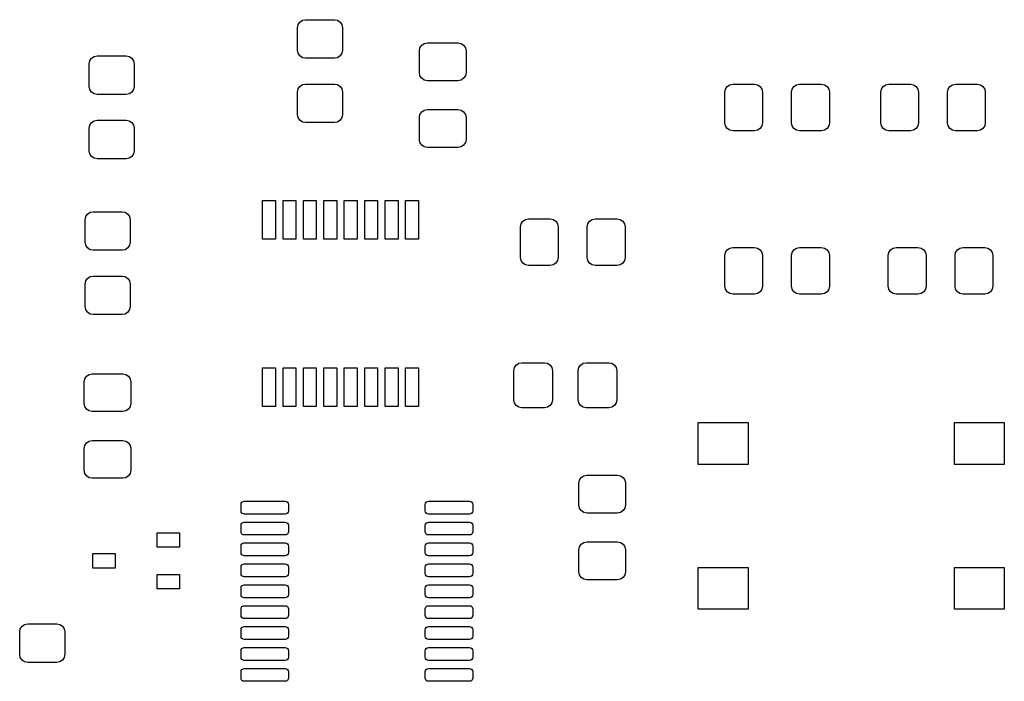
# Model space of a CAD drawing. Extents: x 5 to 6.2, y -4.89 to -3.24.
# Tile 2 of 2: x 5 to 6.2, y -4.05 to -3.24. Entities that reach past the tile are written whole.
import ezdxf

# ---------------------------------------------------------------- set-up
doc = ezdxf.new("R2010")
doc.units = 0
doc.header["$MEASUREMENT"] = 0
doc.layers.add('BLACK', color=7, linetype='CONTINUOUS')

msp = doc.modelspace()

# ---------------------------------------------------------------- linework, layer by layer
at = {"layer": 'BLACK', "linetype": 'CONTINUOUS'}
for p, q in [((5.33744, -3.25248), (5.33819, -3.24871)), ((5.33744, -3.28004), (5.33744, -3.25248)), ((5.33819, -3.24871), (5.34032, -3.24552)), ((5.34032, -3.24552), (5.34352, -3.24339)), ((5.34352, -3.24339), (5.34728, -3.24264)), ((5.34728, -3.24264), (5.38272, -3.24264)), ((5.38272, -3.24264), (5.38648, -3.24339)), ((5.38648, -3.24339), (5.38968, -3.24552)), ((5.38968, -3.24552), (5.39181, -3.24871)), ((5.39181, -3.24871), (5.39256, -3.25248)), ((5.39256, -3.25248), (5.39256, -3.28004)), ((5.48721, -3.2771), (5.48934, -3.27391)), ((5.48934, -3.27391), (5.49253, -3.27177)), ((5.49253, -3.27177), (5.4963, -3.27102)), ((5.4963, -3.27102), (5.5337, -3.27102)), ((5.5337, -3.27102), (5.53747, -3.27177)), ((5.53747, -3.27177), (5.54066, -3.27391)), ((5.54066, -3.27391), (5.54279, -3.2771)), ((5.08532, -3.28989), (5.08852, -3.28776)), ((5.08852, -3.28776), (5.09228, -3.28701)), ((5.09228, -3.28701), (5.12772, -3.28701)), ((5.12772, -3.28701), (5.13148, -3.28776)), ((5.13148, -3.28776), (5.13468, -3.28989)), ((5.33819, -3.28381), (5.33744, -3.28004)), ((5.34032, -3.287), (5.33819, -3.28381)), ((5.34352, -3.28913), (5.34032, -3.287)), ((5.38968, -3.287), (5.38648, -3.28913)), ((5.39181, -3.28381), (5.38968, -3.287)), ((5.39256, -3.28004), (5.39181, -3.28381)), ((5.48646, -3.28087), (5.48721, -3.2771)), ((5.48646, -3.30744), (5.48646, -3.28087)), ((5.54279, -3.2771), (5.54354, -3.28087)), ((5.54354, -3.28087), (5.54354, -3.30744)), ((5.08244, -3.29685), (5.08319, -3.29308)), ((5.08244, -3.32441), (5.08244, -3.29685)), ((5.08319, -3.29308), (5.08532, -3.28989)), ((5.13468, -3.28989), (5.13681, -3.29308)), ((5.13681, -3.29308), (5.13756, -3.29685)), ((5.13756, -3.29685), (5.13756, -3.32441)), ((5.34728, -3.28988), (5.34352, -3.28913)), ((5.38272, -3.28988), (5.34728, -3.28988)), ((5.38648, -3.28913), (5.38272, -3.28988)), ((5.48721, -3.31121), (5.48646, -3.30744)), ((5.48934, -3.3144), (5.48721, -3.31121)), ((5.54279, -3.31121), (5.54066, -3.3144)), ((5.54354, -3.30744), (5.54279, -3.31121)), ((5.08319, -3.32818), (5.08244, -3.32441)), ((5.13756, -3.32441), (5.13681, -3.32818)), ((5.33819, -3.32745), (5.34032, -3.32426)), ((5.34032, -3.32426), (5.34352, -3.32213)), ((5.34352, -3.32213), (5.34728, -3.32138)), ((5.34728, -3.32138), (5.38272, -3.32138)), ((5.38272, -3.32138), (5.38648, -3.32213)), ((5.38648, -3.32213), (5.38968, -3.32426)), ((5.38968, -3.32426), (5.39181, -3.32745)), ((5.49253, -3.31653), (5.48934, -3.3144)), ((5.4963, -3.31728), (5.49253, -3.31653)), ((5.5337, -3.31728), (5.4963, -3.31728)), ((5.53747, -3.31653), (5.5337, -3.31728)), ((5.54066, -3.3144), (5.53747, -3.31653)), ((5.86093, -3.32753), (5.86306, -3.32434)), ((5.86306, -3.32434), (5.86625, -3.32221)), ((5.86625, -3.32221), (5.87002, -3.32146)), ((5.87002, -3.32146), (5.89659, -3.32146)), ((5.89659, -3.32146), (5.90036, -3.32221)), ((5.90036, -3.32221), (5.90355, -3.32434)), ((5.90355, -3.32434), (5.90569, -3.32753)), ((5.94262, -3.32753), (5.94475, -3.32434)), ((5.94475, -3.32434), (5.94795, -3.32221)), ((5.94795, -3.32221), (5.95171, -3.32146)), ((5.95171, -3.32146), (5.97829, -3.32146)), ((5.97829, -3.32146), (5.98205, -3.32221)), ((5.98205, -3.32221), (5.98525, -3.32434)), ((5.98525, -3.32434), (5.98738, -3.32753)), ((6.05177, -3.32753), (6.05391, -3.32434)), ((6.05391, -3.32434), (6.0571, -3.32221)), ((6.0571, -3.32221), (6.06087, -3.32146)), ((6.06087, -3.32146), (6.08744, -3.32146)), ((6.08744, -3.32146), (6.09121, -3.32221)), ((6.09121, -3.32221), (6.0944, -3.32434)), ((6.0944, -3.32434), (6.09653, -3.32753)), ((6.13347, -3.32753), (6.1356, -3.32434)), ((6.1356, -3.32434), (6.13879, -3.32221)), ((6.13879, -3.32221), (6.14256, -3.32146)), ((6.14256, -3.32146), (6.16913, -3.32146)), ((6.16913, -3.32146), (6.1729, -3.32221)), ((6.1729, -3.32221), (6.17609, -3.32434)), ((6.17609, -3.32434), (6.17823, -3.32753)), ((5.08532, -3.33137), (5.08319, -3.32818)), ((5.08852, -3.3335), (5.08532, -3.33137)), ((5.09228, -3.33425), (5.08852, -3.3335)), ((5.12772, -3.33425), (5.09228, -3.33425)), ((5.13148, -3.3335), (5.12772, -3.33425)), ((5.13468, -3.33137), (5.13148, -3.3335)), ((5.13681, -3.32818), (5.13468, -3.33137)), ((5.33744, -3.33122), (5.33819, -3.32745)), ((5.33744, -3.35878), (5.33744, -3.33122)), ((5.39181, -3.32745), (5.39256, -3.33122)), ((5.39256, -3.33122), (5.39256, -3.35878)), ((5.86018, -3.3313), (5.86093, -3.32753)), ((5.86018, -3.3687), (5.86018, -3.3313)), ((5.90569, -3.32753), (5.90644, -3.3313)), ((5.90644, -3.3313), (5.90644, -3.3687)), ((5.94187, -3.3313), (5.94262, -3.32753)), ((5.94187, -3.3687), (5.94187, -3.3313)), ((5.98738, -3.32753), (5.98813, -3.3313)), ((5.98813, -3.3313), (5.98813, -3.3687)), ((6.05102, -3.3313), (6.05177, -3.32753)), ((6.05102, -3.3687), (6.05102, -3.3313)), ((6.09653, -3.32753), (6.09728, -3.3313)), ((6.09728, -3.3313), (6.09728, -3.3687)), ((6.13272, -3.3313), (6.13347, -3.32753)), ((6.13272, -3.3687), (6.13272, -3.3313)), ((6.17823, -3.32753), (6.17898, -3.3313)), ((6.17898, -3.3313), (6.17898, -3.3687)), ((5.33819, -3.36255), (5.33744, -3.35878)), ((5.39256, -3.35878), (5.39181, -3.36255)), ((5.48646, -3.36256), (5.48721, -3.35879)), ((5.48721, -3.35879), (5.48934, -3.3556)), ((5.48934, -3.3556), (5.49253, -3.35347)), ((5.49253, -3.35347), (5.4963, -3.35272)), ((5.4963, -3.35272), (5.5337, -3.35272)), ((5.5337, -3.35272), (5.53747, -3.35347)), ((5.53747, -3.35347), (5.54066, -3.3556)), ((5.54066, -3.3556), (5.54279, -3.35879)), ((5.54279, -3.35879), (5.54354, -3.36256)), ((5.08244, -3.37559), (5.08319, -3.37182)), ((5.08319, -3.37182), (5.08532, -3.36863)), ((5.08532, -3.36863), (5.08852, -3.3665)), ((5.08852, -3.3665), (5.09228, -3.36575)), ((5.09228, -3.36575), (5.12772, -3.36575)), ((5.12772, -3.36575), (5.13148, -3.3665)), ((5.13148, -3.3665), (5.13468, -3.36863)), ((5.13468, -3.36863), (5.13681, -3.37182)), ((5.13681, -3.37182), (5.13756, -3.37559)), ((5.34032, -3.36574), (5.33819, -3.36255)), ((5.34352, -3.36787), (5.34032, -3.36574)), ((5.34728, -3.36862), (5.34352, -3.36787)), ((5.38272, -3.36862), (5.34728, -3.36862)), ((5.38648, -3.36787), (5.38272, -3.36862)), ((5.38968, -3.36574), (5.38648, -3.36787)), ((5.39181, -3.36255), (5.38968, -3.36574)), ((5.48646, -3.38913), (5.48646, -3.36256)), ((5.54354, -3.36256), (5.54354, -3.38913)), ((5.86093, -3.37247), (5.86018, -3.3687)), ((5.86306, -3.37566), (5.86093, -3.37247)), ((5.90569, -3.37247), (5.90355, -3.37566)), ((5.90644, -3.3687), (5.90569, -3.37247)), ((5.94262, -3.37247), (5.94187, -3.3687)), ((5.94475, -3.37566), (5.94262, -3.37247)), ((5.98738, -3.37247), (5.98525, -3.37566)), ((5.98813, -3.3687), (5.98738, -3.37247)), ((6.05177, -3.37247), (6.05102, -3.3687)), ((6.05391, -3.37566), (6.05177, -3.37247)), ((6.09653, -3.37247), (6.0944, -3.37566)), ((6.09728, -3.3687), (6.09653, -3.37247)), ((6.13347, -3.37247), (6.13272, -3.3687)), ((6.1356, -3.37566), (6.13347, -3.37247)), ((6.17823, -3.37247), (6.17609, -3.37566)), ((6.17898, -3.3687), (6.17823, -3.37247)), ((5.08244, -3.40315), (5.08244, -3.37559)), ((5.13756, -3.37559), (5.13756, -3.40315)), ((5.86625, -3.37779), (5.86306, -3.37566)), ((5.87002, -3.37854), (5.86625, -3.37779)), ((5.89659, -3.37854), (5.87002, -3.37854)), ((5.90036, -3.37779), (5.89659, -3.37854)), ((5.90355, -3.37566), (5.90036, -3.37779)), ((5.94795, -3.37779), (5.94475, -3.37566)), ((5.95171, -3.37854), (5.94795, -3.37779)), ((5.97829, -3.37854), (5.95171, -3.37854)), ((5.98205, -3.37779), (5.97829, -3.37854)), ((5.98525, -3.37566), (5.98205, -3.37779)), ((6.0571, -3.37779), (6.05391, -3.37566)), ((6.06087, -3.37854), (6.0571, -3.37779)), ((6.08744, -3.37854), (6.06087, -3.37854)), ((6.09121, -3.37779), (6.08744, -3.37854)), ((6.0944, -3.37566), (6.09121, -3.37779)), ((6.13879, -3.37779), (6.1356, -3.37566)), ((6.14256, -3.37854), (6.13879, -3.37779)), ((6.16913, -3.37854), (6.14256, -3.37854)), ((6.1729, -3.37779), (6.16913, -3.37854)), ((6.17609, -3.37566), (6.1729, -3.37779)), ((5.48721, -3.3929), (5.48646, -3.38913)), ((5.48934, -3.39609), (5.48721, -3.3929)), ((5.49253, -3.39823), (5.48934, -3.39609)), ((5.54066, -3.39609), (5.53747, -3.39823)), ((5.54279, -3.3929), (5.54066, -3.39609)), ((5.54354, -3.38913), (5.54279, -3.3929)), ((5.08319, -3.40692), (5.08244, -3.40315)), ((5.08532, -3.41011), (5.08319, -3.40692)), ((5.13681, -3.40692), (5.13468, -3.41011)), ((5.13756, -3.40315), (5.13681, -3.40692)), ((5.4963, -3.39898), (5.49253, -3.39823)), ((5.5337, -3.39898), (5.4963, -3.39898)), ((5.53747, -3.39823), (5.5337, -3.39898)), ((5.08852, -3.41224), (5.08532, -3.41011)), ((5.09228, -3.41299), (5.08852, -3.41224)), ((5.12772, -3.41299), (5.09228, -3.41299)), ((5.13148, -3.41224), (5.12772, -3.41299)), ((5.13468, -3.41011), (5.13148, -3.41224)), ((5.29463, -3.51126), (5.29463, -3.46402)), ((5.29463, -3.46402), (5.31037, -3.46402)), ((5.31037, -3.46402), (5.31037, -3.51126)), ((5.31963, -3.51126), (5.31963, -3.46402)), ((5.31963, -3.46402), (5.33537, -3.46402)), ((5.33537, -3.46402), (5.33537, -3.51126)), ((5.34463, -3.51126), (5.34463, -3.46402)), ((5.34463, -3.46402), (5.36037, -3.46402)), ((5.36037, -3.46402), (5.36037, -3.51126)), ((5.36963, -3.51126), (5.36963, -3.46402)), ((5.36963, -3.46402), (5.38537, -3.46402)), ((5.38537, -3.46402), (5.38537, -3.51126)), ((5.39463, -3.51126), (5.39463, -3.46402)), ((5.39463, -3.46402), (5.41037, -3.46402)), ((5.41037, -3.46402), (5.41037, -3.51126)), ((5.41963, -3.51126), (5.41963, -3.46402)), ((5.41963, -3.46402), (5.43537, -3.46402)), ((5.43537, -3.46402), (5.43537, -3.51126)), ((5.44463, -3.51126), (5.44463, -3.46402)), ((5.44463, -3.46402), (5.46037, -3.46402)), ((5.46037, -3.46402), (5.46037, -3.51126)), ((5.46963, -3.51126), (5.46963, -3.46402)), ((5.46963, -3.46402), (5.48537, -3.46402)), ((5.48537, -3.46402), (5.48537, -3.51126)), ((5.07819, -3.48371), (5.08032, -3.48052)), ((5.08032, -3.48052), (5.08352, -3.47839)), ((5.08352, -3.47839), (5.08728, -3.47764)), ((5.08728, -3.47764), (5.12272, -3.47764)), ((5.12272, -3.47764), (5.12648, -3.47839)), ((5.12648, -3.47839), (5.12968, -3.48052)), ((5.12968, -3.48052), (5.13181, -3.48371)), ((5.07744, -3.48748), (5.07819, -3.48371)), ((5.07744, -3.51504), (5.07744, -3.48748)), ((5.13181, -3.48371), (5.13256, -3.48748)), ((5.13256, -3.48748), (5.13256, -3.51504)), ((5.61018, -3.4963), (5.61093, -3.49253)), ((5.61093, -3.49253), (5.61306, -3.48934)), ((5.61306, -3.48934), (5.61625, -3.48721)), ((5.61625, -3.48721), (5.62002, -3.48646)), ((5.62002, -3.48646), (5.64659, -3.48646)), ((5.64659, -3.48646), (5.65036, -3.48721)), ((5.65036, -3.48721), (5.65355, -3.48934)), ((5.65355, -3.48934), (5.65569, -3.49253)), ((5.65569, -3.49253), (5.65644, -3.4963)), ((5.69187, -3.4963), (5.69262, -3.49253)), ((5.69262, -3.49253), (5.69475, -3.48934)), ((5.69475, -3.48934), (5.69795, -3.48721)), ((5.69795, -3.48721), (5.70171, -3.48646)), ((5.70171, -3.48646), (5.72829, -3.48646)), ((5.72829, -3.48646), (5.73205, -3.48721)), ((5.73205, -3.48721), (5.73525, -3.48934)), ((5.73525, -3.48934), (5.73738, -3.49253)), ((5.73738, -3.49253), (5.73813, -3.4963)), ((5.61018, -3.5337), (5.61018, -3.4963)), ((5.65644, -3.4963), (5.65644, -3.5337)), ((5.69187, -3.5337), (5.69187, -3.4963)), ((5.73813, -3.4963), (5.73813, -3.5337)), ((5.07819, -3.51881), (5.07744, -3.51504)), ((5.13256, -3.51504), (5.13181, -3.51881)), ((5.31037, -3.51126), (5.29463, -3.51126)), ((5.33537, -3.51126), (5.31963, -3.51126)), ((5.36037, -3.51126), (5.34463, -3.51126)), ((5.38537, -3.51126), (5.36963, -3.51126)), ((5.41037, -3.51126), (5.39463, -3.51126)), ((5.43537, -3.51126), (5.41963, -3.51126)), ((5.46037, -3.51126), (5.44463, -3.51126)), ((5.48537, -3.51126), (5.46963, -3.51126)), ((5.08032, -3.522), (5.07819, -3.51881)), ((5.08352, -3.52413), (5.08032, -3.522)), ((5.08728, -3.52488), (5.08352, -3.52413)), ((5.12272, -3.52488), (5.08728, -3.52488)), ((5.12648, -3.52413), (5.12272, -3.52488)), ((5.12968, -3.522), (5.12648, -3.52413)), ((5.13181, -3.51881), (5.12968, -3.522)), ((5.86018, -3.5313), (5.86093, -3.52753)), ((5.86093, -3.52753), (5.86306, -3.52434)), ((5.86306, -3.52434), (5.86625, -3.52221)), ((5.86625, -3.52221), (5.87002, -3.52146)), ((5.87002, -3.52146), (5.89659, -3.52146)), ((5.89659, -3.52146), (5.90036, -3.52221)), ((5.90036, -3.52221), (5.90355, -3.52434)), ((5.90355, -3.52434), (5.90569, -3.52753)), ((5.90569, -3.52753), (5.90644, -3.5313)), ((5.94187, -3.5313), (5.94262, -3.52753)), ((5.94262, -3.52753), (5.94475, -3.52434)), ((5.94475, -3.52434), (5.94795, -3.52221)), ((5.94795, -3.52221), (5.95171, -3.52146)), ((5.95171, -3.52146), (5.97829, -3.52146)), ((5.97829, -3.52146), (5.98205, -3.52221)), ((5.98205, -3.52221), (5.98525, -3.52434)), ((5.98525, -3.52434), (5.98738, -3.52753)), ((5.98738, -3.52753), (5.98813, -3.5313)), ((6.06018, -3.5313), (6.06093, -3.52753)), ((6.06093, -3.52753), (6.06306, -3.52434)), ((6.06306, -3.52434), (6.06625, -3.52221)), ((6.06625, -3.52221), (6.07002, -3.52146)), ((6.07002, -3.52146), (6.09659, -3.52146)), ((6.09659, -3.52146), (6.10036, -3.52221)), ((6.10036, -3.52221), (6.10355, -3.52434)), ((6.10355, -3.52434), (6.10569, -3.52753)), ((6.10569, -3.52753), (6.10644, -3.5313)), ((6.14187, -3.5313), (6.14262, -3.52753)), ((6.14262, -3.52753), (6.14475, -3.52434)), ((6.14475, -3.52434), (6.14795, -3.52221)), ((6.14795, -3.52221), (6.15171, -3.52146)), ((6.15171, -3.52146), (6.17829, -3.52146)), ((6.17829, -3.52146), (6.18205, -3.52221)), ((6.18205, -3.52221), (6.18525, -3.52434)), ((6.18525, -3.52434), (6.18738, -3.52753)), ((6.18738, -3.52753), (6.18813, -3.5313)), ((5.61093, -3.53747), (5.61018, -3.5337)), ((5.61306, -3.54066), (5.61093, -3.53747)), ((5.61625, -3.54279), (5.61306, -3.54066)), ((5.65355, -3.54066), (5.65036, -3.54279)), ((5.65569, -3.53747), (5.65355, -3.54066)), ((5.65644, -3.5337), (5.65569, -3.53747)), ((5.69262, -3.53747), (5.69187, -3.5337)), ((5.69475, -3.54066), (5.69262, -3.53747)), ((5.69795, -3.54279), (5.69475, -3.54066)), ((5.73525, -3.54066), (5.73205, -3.54279)), ((5.73738, -3.53747), (5.73525, -3.54066)), ((5.73813, -3.5337), (5.73738, -3.53747)), ((5.86018, -3.5687), (5.86018, -3.5313)), ((5.90644, -3.5313), (5.90644, -3.5687)), ((5.94187, -3.5687), (5.94187, -3.5313)), ((5.98813, -3.5313), (5.98813, -3.5687)), ((6.06018, -3.5687), (6.06018, -3.5313)), ((6.10644, -3.5313), (6.10644, -3.5687)), ((6.14187, -3.5687), (6.14187, -3.5313)), ((6.18813, -3.5313), (6.18813, -3.5687)), ((5.62002, -3.54354), (5.61625, -3.54279)), ((5.64659, -3.54354), (5.62002, -3.54354)), ((5.65036, -3.54279), (5.64659, -3.54354)), ((5.70171, -3.54354), (5.69795, -3.54279)), ((5.72829, -3.54354), (5.70171, -3.54354)), ((5.73205, -3.54279), (5.72829, -3.54354)), ((5.07744, -3.56622), (5.07819, -3.56245)), ((5.07819, -3.56245), (5.08032, -3.55926)), ((5.08032, -3.55926), (5.08352, -3.55713)), ((5.08352, -3.55713), (5.08728, -3.55638)), ((5.08728, -3.55638), (5.12272, -3.55638)), ((5.12272, -3.55638), (5.12648, -3.55713)), ((5.12648, -3.55713), (5.12968, -3.55926)), ((5.12968, -3.55926), (5.13181, -3.56245)), ((5.13181, -3.56245), (5.13256, -3.56622)), ((5.07744, -3.59378), (5.07744, -3.56622)), ((5.13256, -3.56622), (5.13256, -3.59378)), ((5.86093, -3.57247), (5.86018, -3.5687)), ((5.86306, -3.57566), (5.86093, -3.57247)), ((5.86625, -3.57779), (5.86306, -3.57566)), ((5.87002, -3.57854), (5.86625, -3.57779)), ((5.90036, -3.57779), (5.89659, -3.57854)), ((5.90355, -3.57566), (5.90036, -3.57779)), ((5.90569, -3.57247), (5.90355, -3.57566)), ((5.90644, -3.5687), (5.90569, -3.57247)), ((5.94262, -3.57247), (5.94187, -3.5687)), ((5.94475, -3.57566), (5.94262, -3.57247)), ((5.94795, -3.57779), (5.94475, -3.57566)), ((5.95171, -3.57854), (5.94795, -3.57779)), ((5.98205, -3.57779), (5.97829, -3.57854)), ((5.98525, -3.57566), (5.98205, -3.57779)), ((5.98738, -3.57247), (5.98525, -3.57566)), ((5.98813, -3.5687), (5.98738, -3.57247)), ((6.06093, -3.57247), (6.06018, -3.5687)), ((6.06306, -3.57566), (6.06093, -3.57247)), ((6.06625, -3.57779), (6.06306, -3.57566)), ((6.07002, -3.57854), (6.06625, -3.57779)), ((6.10036, -3.57779), (6.09659, -3.57854)), ((6.10355, -3.57566), (6.10036, -3.57779)), ((6.10569, -3.57247), (6.10355, -3.57566)), ((6.10644, -3.5687), (6.10569, -3.57247)), ((6.14262, -3.57247), (6.14187, -3.5687)), ((6.14475, -3.57566), (6.14262, -3.57247)), ((6.14795, -3.57779), (6.14475, -3.57566)), ((6.15171, -3.57854), (6.14795, -3.57779)), ((6.18205, -3.57779), (6.17829, -3.57854)), ((6.18525, -3.57566), (6.18205, -3.57779)), ((6.18738, -3.57247), (6.18525, -3.57566)), ((6.18813, -3.5687), (6.18738, -3.57247)), ((5.89659, -3.57854), (5.87002, -3.57854)), ((5.97829, -3.57854), (5.95171, -3.57854)), ((6.09659, -3.57854), (6.07002, -3.57854)), ((6.17829, -3.57854), (6.15171, -3.57854)), ((5.07819, -3.59755), (5.07744, -3.59378)), ((5.08032, -3.60074), (5.07819, -3.59755)), ((5.08352, -3.60287), (5.08032, -3.60074)), ((5.12968, -3.60074), (5.12648, -3.60287)), ((5.13181, -3.59755), (5.12968, -3.60074)), ((5.13256, -3.59378), (5.13181, -3.59755)), ((5.08728, -3.60362), (5.08352, -3.60287)), ((5.12272, -3.60362), (5.08728, -3.60362)), ((5.12648, -3.60287), (5.12272, -3.60362)), ((5.60808, -3.66319), (5.61185, -3.66244)), ((5.61185, -3.66244), (5.63941, -3.66244)), ((5.63941, -3.66244), (5.64318, -3.66319)), ((5.68682, -3.66319), (5.69059, -3.66244)), ((5.69059, -3.66244), (5.71815, -3.66244)), ((5.71815, -3.66244), (5.72192, -3.66319)), ((5.29463, -3.71598), (5.29463, -3.66874)), ((5.29463, -3.66874), (5.31037, -3.66874)), ((5.31037, -3.66874), (5.31037, -3.71598)), ((5.31963, -3.71598), (5.31963, -3.66874)), ((5.31963, -3.66874), (5.33537, -3.66874)), ((5.33537, -3.66874), (5.33537, -3.71598)), ((5.34463, -3.71598), (5.34463, -3.66874)), ((5.34463, -3.66874), (5.36037, -3.66874)), ((5.36037, -3.66874), (5.36037, -3.71598)), ((5.36963, -3.71598), (5.36963, -3.66874)), ((5.36963, -3.66874), (5.38537, -3.66874)), ((5.38537, -3.66874), (5.38537, -3.71598)), ((5.39463, -3.71598), (5.39463, -3.66874)), ((5.39463, -3.66874), (5.41037, -3.66874)), ((5.41037, -3.66874), (5.41037, -3.71598)), ((5.41963, -3.71598), (5.41963, -3.66874)), ((5.41963, -3.66874), (5.43537, -3.66874)), ((5.43537, -3.66874), (5.43537, -3.71598)), ((5.44463, -3.71598), (5.44463, -3.66874)), ((5.44463, -3.66874), (5.46037, -3.66874)), ((5.46037, -3.66874), (5.46037, -3.71598)), ((5.46963, -3.71598), (5.46963, -3.66874)), ((5.46963, -3.66874), (5.48537, -3.66874)), ((5.48537, -3.66874), (5.48537, -3.71598)), ((5.60201, -3.67228), (5.60276, -3.66852)), ((5.60201, -3.70772), (5.60201, -3.67228)), ((5.60276, -3.66852), (5.60489, -3.66532)), ((5.60489, -3.66532), (5.60808, -3.66319)), ((5.64318, -3.66319), (5.64637, -3.66532)), ((5.64637, -3.66532), (5.6485, -3.66852)), ((5.6485, -3.66852), (5.64925, -3.67228)), ((5.64925, -3.67228), (5.64925, -3.70772)), ((5.68075, -3.67228), (5.6815, -3.66852)), ((5.68075, -3.70772), (5.68075, -3.67228)), ((5.6815, -3.66852), (5.68363, -3.66532)), ((5.68363, -3.66532), (5.68682, -3.66319)), ((5.72192, -3.66319), (5.72511, -3.66532)), ((5.72511, -3.66532), (5.72724, -3.66852)), ((5.72724, -3.66852), (5.72799, -3.67228)), ((5.72799, -3.67228), (5.72799, -3.70772)), ((5.07646, -3.68587), (5.07721, -3.6821)), ((5.07646, -3.71244), (5.07646, -3.68587)), ((5.07721, -3.6821), (5.07934, -3.67891)), ((5.07934, -3.67891), (5.08253, -3.67677)), ((5.08253, -3.67677), (5.0863, -3.67602)), ((5.0863, -3.67602), (5.1237, -3.67602)), ((5.1237, -3.67602), (5.12747, -3.67677)), ((5.12747, -3.67677), (5.13066, -3.67891)), ((5.13066, -3.67891), (5.13279, -3.6821)), ((5.13279, -3.6821), (5.13354, -3.68587)), ((5.13354, -3.68587), (5.13354, -3.71244)), ((5.60276, -3.71148), (5.60201, -3.70772)), ((5.64925, -3.70772), (5.6485, -3.71148)), ((5.6815, -3.71148), (5.68075, -3.70772)), ((5.72799, -3.70772), (5.72724, -3.71148)), ((5.07721, -3.71621), (5.07646, -3.71244)), ((5.07934, -3.7194), (5.07721, -3.71621)), ((5.08253, -3.72153), (5.07934, -3.7194)), ((5.0863, -3.72228), (5.08253, -3.72153)), ((5.1237, -3.72228), (5.0863, -3.72228)), ((5.12747, -3.72153), (5.1237, -3.72228)), ((5.13066, -3.7194), (5.12747, -3.72153)), ((5.13279, -3.71621), (5.13066, -3.7194)), ((5.13354, -3.71244), (5.13279, -3.71621)), ((5.31037, -3.71598), (5.29463, -3.71598)), ((5.33537, -3.71598), (5.31963, -3.71598)), ((5.36037, -3.71598), (5.34463, -3.71598)), ((5.38537, -3.71598), (5.36963, -3.71598)), ((5.41037, -3.71598), (5.39463, -3.71598)), ((5.43537, -3.71598), (5.41963, -3.71598)), ((5.46037, -3.71598), (5.44463, -3.71598)), ((5.48537, -3.71598), (5.46963, -3.71598)), ((5.60489, -3.71468), (5.60276, -3.71148)), ((5.60808, -3.71681), (5.60489, -3.71468)), ((5.61185, -3.71756), (5.60808, -3.71681)), ((5.63941, -3.71756), (5.61185, -3.71756)), ((5.64318, -3.71681), (5.63941, -3.71756)), ((5.64637, -3.71468), (5.64318, -3.71681)), ((5.6485, -3.71148), (5.64637, -3.71468)), ((5.68363, -3.71468), (5.6815, -3.71148)), ((5.68682, -3.71681), (5.68363, -3.71468)), ((5.69059, -3.71756), (5.68682, -3.71681)), ((5.71815, -3.71756), (5.69059, -3.71756)), ((5.72192, -3.71681), (5.71815, -3.71756)), ((5.72511, -3.71468), (5.72192, -3.71681)), ((5.72724, -3.71148), (5.72511, -3.71468)), ((5.8278, -3.78701), (5.8278, -3.73583)), ((5.8278, -3.73583), (5.88882, -3.73583)), ((5.88882, -3.73583), (5.88882, -3.78701)), ((6.14118, -3.78701), (6.14118, -3.73583)), ((6.14118, -3.73583), (6.2022, -3.73583)), ((6.2022, -3.73583), (6.2022, -3.78701)), ((5.07934, -3.7606), (5.08253, -3.75847)), ((5.08253, -3.75847), (5.0863, -3.75772)), ((5.0863, -3.75772), (5.1237, -3.75772)), ((5.1237, -3.75772), (5.12747, -3.75847)), ((5.12747, -3.75847), (5.13066, -3.7606)), ((5.07646, -3.76756), (5.07721, -3.76379)), ((5.07646, -3.79413), (5.07646, -3.76756)), ((5.07721, -3.76379), (5.07934, -3.7606)), ((5.13066, -3.7606), (5.13279, -3.76379)), ((5.13279, -3.76379), (5.13354, -3.76756)), ((5.13354, -3.76756), (5.13354, -3.79413)), ((5.07721, -3.7979), (5.07646, -3.79413)), ((5.13354, -3.79413), (5.13279, -3.7979)), ((5.88882, -3.78701), (5.8278, -3.78701)), ((6.2022, -3.78701), (6.14118, -3.78701)), ((5.07934, -3.80109), (5.07721, -3.7979)), ((5.08253, -3.80323), (5.07934, -3.80109)), ((5.0863, -3.80398), (5.08253, -3.80323)), ((5.1237, -3.80398), (5.0863, -3.80398)), ((5.12747, -3.80323), (5.1237, -3.80398)), ((5.13066, -3.80109), (5.12747, -3.80323)), ((5.13279, -3.7979), (5.13066, -3.80109)), ((5.68146, -3.81002), (5.68221, -3.80625)), ((5.68221, -3.80625), (5.68434, -3.80306)), ((5.68434, -3.80306), (5.68753, -3.80093)), ((5.68753, -3.80093), (5.6913, -3.80018)), ((5.6913, -3.80018), (5.7287, -3.80018)), ((5.7287, -3.80018), (5.73247, -3.80093)), ((5.73247, -3.80093), (5.73566, -3.80306)), ((5.73566, -3.80306), (5.73779, -3.80625)), ((5.73779, -3.80625), (5.73854, -3.81002)), ((5.68146, -3.83659), (5.68146, -3.81002)), ((5.73854, -3.81002), (5.73854, -3.83659)), ((5.26827, -3.83591), (5.26857, -3.8344)), ((5.26827, -3.84378), (5.26827, -3.83591)), ((5.26857, -3.8344), (5.26942, -3.83312)), ((5.26942, -3.83312), (5.2707, -3.83227)), ((5.2707, -3.83227), (5.2722, -3.83197)), ((5.2722, -3.83197), (5.3224, -3.83197)), ((5.3224, -3.83197), (5.32391, -3.83227)), ((5.32391, -3.83227), (5.32519, -3.83312)), ((5.32519, -3.83312), (5.32604, -3.8344)), ((5.32604, -3.8344), (5.32634, -3.83591)), ((5.32634, -3.83591), (5.32634, -3.84378)), ((5.49366, -3.83591), (5.49396, -3.8344)), ((5.49366, -3.84378), (5.49366, -3.83591)), ((5.49396, -3.8344), (5.49481, -3.83312)), ((5.49481, -3.83312), (5.49609, -3.83227)), ((5.49609, -3.83227), (5.4976, -3.83197)), ((5.4976, -3.83197), (5.5478, -3.83197)), ((5.5478, -3.83197), (5.5493, -3.83227)), ((5.5493, -3.83227), (5.55058, -3.83312)), ((5.55058, -3.83312), (5.55143, -3.8344)), ((5.55143, -3.8344), (5.55173, -3.83591)), ((5.55173, -3.83591), (5.55173, -3.84378)), ((5.68221, -3.84036), (5.68146, -3.83659)), ((5.68434, -3.84355), (5.68221, -3.84036)), ((5.73779, -3.84036), (5.73566, -3.84355)), ((5.73854, -3.83659), (5.73779, -3.84036)), ((5.26857, -3.84529), (5.26827, -3.84378)), ((5.26942, -3.84656), (5.26857, -3.84529)), ((5.2707, -3.84742), (5.26942, -3.84656)), ((5.2722, -3.84772), (5.2707, -3.84742)), ((5.3224, -3.84772), (5.2722, -3.84772)), ((5.32391, -3.84742), (5.3224, -3.84772)), ((5.32519, -3.84656), (5.32391, -3.84742)), ((5.32604, -3.84529), (5.32519, -3.84656)), ((5.32634, -3.84378), (5.32604, -3.84529)), ((5.49396, -3.84529), (5.49366, -3.84378)), ((5.49481, -3.84656), (5.49396, -3.84529)), ((5.49609, -3.84742), (5.49481, -3.84656)), ((5.4976, -3.84772), (5.49609, -3.84742)), ((5.5478, -3.84772), (5.4976, -3.84772)), ((5.5493, -3.84742), (5.5478, -3.84772)), ((5.55058, -3.84656), (5.5493, -3.84742)), ((5.55143, -3.84529), (5.55058, -3.84656)), ((5.55173, -3.84378), (5.55143, -3.84529)), ((5.68753, -3.84569), (5.68434, -3.84355)), ((5.6913, -3.84644), (5.68753, -3.84569)), ((5.7287, -3.84644), (5.6913, -3.84644)), ((5.73247, -3.84569), (5.7287, -3.84644)), ((5.73566, -3.84355), (5.73247, -3.84569)), ((5.26827, -3.8615), (5.26857, -3.85999)), ((5.26827, -3.86937), (5.26827, -3.8615)), ((5.26857, -3.85999), (5.26942, -3.85871)), ((5.26942, -3.85871), (5.2707, -3.85786)), ((5.2707, -3.85786), (5.2722, -3.85756)), ((5.2722, -3.85756), (5.3224, -3.85756)), ((5.3224, -3.85756), (5.32391, -3.85786)), ((5.32391, -3.85786), (5.32519, -3.85871)), ((5.32519, -3.85871), (5.32604, -3.85999)), ((5.32604, -3.85999), (5.32634, -3.8615)), ((5.32634, -3.8615), (5.32634, -3.86937)), ((5.49366, -3.8615), (5.49396, -3.85999)), ((5.49366, -3.86937), (5.49366, -3.8615)), ((5.49396, -3.85999), (5.49481, -3.85871)), ((5.49481, -3.85871), (5.49609, -3.85786)), ((5.49609, -3.85786), (5.4976, -3.85756)), ((5.4976, -3.85756), (5.5478, -3.85756)), ((5.5478, -3.85756), (5.5493, -3.85786)), ((5.5493, -3.85786), (5.55058, -3.85871)), ((5.55058, -3.85871), (5.55143, -3.85999)), ((5.55143, -3.85999), (5.55173, -3.8615)), ((5.55173, -3.8615), (5.55173, -3.86937)), ((5.16559, -3.88827), (5.16559, -3.87055)), ((5.16559, -3.87055), (5.19315, -3.87055)), ((5.19315, -3.87055), (5.19315, -3.88827)), ((5.26857, -3.87088), (5.26827, -3.86937)), ((5.26942, -3.87215), (5.26857, -3.87088)), ((5.2707, -3.87301), (5.26942, -3.87215)), ((5.2722, -3.87331), (5.2707, -3.87301)), ((5.3224, -3.87331), (5.2722, -3.87331)), ((5.32391, -3.87301), (5.3224, -3.87331)), ((5.32519, -3.87215), (5.32391, -3.87301)), ((5.32604, -3.87088), (5.32519, -3.87215)), ((5.32634, -3.86937), (5.32604, -3.87088)), ((5.49396, -3.87088), (5.49366, -3.86937)), ((5.49481, -3.87215), (5.49396, -3.87088)), ((5.49609, -3.87301), (5.49481, -3.87215)), ((5.4976, -3.87331), (5.49609, -3.87301)), ((5.5478, -3.87331), (5.4976, -3.87331)), ((5.5493, -3.87301), (5.5478, -3.87331)), ((5.55058, -3.87215), (5.5493, -3.87301)), ((5.55143, -3.87088), (5.55058, -3.87215)), ((5.55173, -3.86937), (5.55143, -3.87088)), ((5.19315, -3.88827), (5.16559, -3.88827)), ((5.26827, -3.88709), (5.26857, -3.88558)), ((5.26827, -3.89496), (5.26827, -3.88709)), ((5.26857, -3.88558), (5.26942, -3.8843)), ((5.26942, -3.8843), (5.2707, -3.88345)), ((5.2707, -3.88345), (5.2722, -3.88315)), ((5.2722, -3.88315), (5.3224, -3.88315)), ((5.3224, -3.88315), (5.32391, -3.88345)), ((5.32391, -3.88345), (5.32519, -3.8843)), ((5.32519, -3.8843), (5.32604, -3.88558)), ((5.32604, -3.88558), (5.32634, -3.88709)), ((5.32634, -3.88709), (5.32634, -3.89496)), ((5.49366, -3.88709), (5.49396, -3.88558)), ((5.49366, -3.89496), (5.49366, -3.88709)), ((5.49396, -3.88558), (5.49481, -3.8843)), ((5.49481, -3.8843), (5.49609, -3.88345)), ((5.49609, -3.88345), (5.4976, -3.88315)), ((5.4976, -3.88315), (5.5478, -3.88315)), ((5.5478, -3.88315), (5.5493, -3.88345)), ((5.5493, -3.88345), (5.55058, -3.8843)), ((5.55058, -3.8843), (5.55143, -3.88558)), ((5.55143, -3.88558), (5.55173, -3.88709)), ((5.55173, -3.88709), (5.55173, -3.89496)), ((5.68146, -3.89171), (5.68221, -3.88795)), ((5.68221, -3.88795), (5.68434, -3.88475)), ((5.68434, -3.88475), (5.68753, -3.88262)), ((5.68753, -3.88262), (5.6913, -3.88187)), ((5.6913, -3.88187), (5.7287, -3.88187)), ((5.7287, -3.88187), (5.73247, -3.88262)), ((5.73247, -3.88262), (5.73566, -3.88475)), ((5.73566, -3.88475), (5.73779, -3.88795)), ((5.73779, -3.88795), (5.73854, -3.89171)), ((5.08685, -3.91386), (5.08685, -3.89614)), ((5.08685, -3.89614), (5.11441, -3.89614)), ((5.11441, -3.89614), (5.11441, -3.91386)), ((5.26857, -3.89647), (5.26827, -3.89496)), ((5.26942, -3.89774), (5.26857, -3.89647)), ((5.2707, -3.8986), (5.26942, -3.89774)), ((5.2722, -3.8989), (5.2707, -3.8986)), ((5.3224, -3.8989), (5.2722, -3.8989)), ((5.32391, -3.8986), (5.3224, -3.8989)), ((5.32519, -3.89774), (5.32391, -3.8986)), ((5.32604, -3.89647), (5.32519, -3.89774)), ((5.32634, -3.89496), (5.32604, -3.89647)), ((5.49396, -3.89647), (5.49366, -3.89496)), ((5.49481, -3.89774), (5.49396, -3.89647)), ((5.49609, -3.8986), (5.49481, -3.89774)), ((5.4976, -3.8989), (5.49609, -3.8986)), ((5.5478, -3.8989), (5.4976, -3.8989)), ((5.5493, -3.8986), (5.5478, -3.8989)), ((5.55058, -3.89774), (5.5493, -3.8986)), ((5.55143, -3.89647), (5.55058, -3.89774)), ((5.55173, -3.89496), (5.55143, -3.89647)), ((5.68146, -3.91829), (5.68146, -3.89171)), ((5.73854, -3.89171), (5.73854, -3.91829)), ((5.11441, -3.91386), (5.08685, -3.91386)), ((5.26827, -3.91268), (5.26857, -3.91117)), ((5.26827, -3.92055), (5.26827, -3.91268)), ((5.26857, -3.91117), (5.26942, -3.90989)), ((5.26942, -3.90989), (5.2707, -3.90904)), ((5.2707, -3.90904), (5.2722, -3.90874)), ((5.2722, -3.90874), (5.3224, -3.90874)), ((5.3224, -3.90874), (5.32391, -3.90904)), ((5.32391, -3.90904), (5.32519, -3.90989)), ((5.32519, -3.90989), (5.32604, -3.91117)), ((5.32604, -3.91117), (5.32634, -3.91268)), ((5.32634, -3.91268), (5.32634, -3.92055)), ((5.49366, -3.91268), (5.49396, -3.91117)), ((5.49366, -3.92055), (5.49366, -3.91268)), ((5.49396, -3.91117), (5.49481, -3.90989)), ((5.49481, -3.90989), (5.49609, -3.90904)), ((5.49609, -3.90904), (5.4976, -3.90874)), ((5.4976, -3.90874), (5.5478, -3.90874)), ((5.5478, -3.90874), (5.5493, -3.90904)), ((5.5493, -3.90904), (5.55058, -3.90989)), ((5.55058, -3.90989), (5.55143, -3.91117)), ((5.55143, -3.91117), (5.55173, -3.91268)), ((5.55173, -3.91268), (5.55173, -3.92055)), ((5.8278, -3.96417), (5.8278, -3.91299)), ((5.8278, -3.91299), (5.88882, -3.91299)), ((5.88882, -3.91299), (5.88882, -3.96417)), ((6.14118, -3.96417), (6.14118, -3.91299)), ((6.14118, -3.91299), (6.2022, -3.91299)), ((6.2022, -3.91299), (6.2022, -3.96417)), ((5.16559, -3.93945), (5.16559, -3.92173)), ((5.16559, -3.92173), (5.19315, -3.92173)), ((5.19315, -3.92173), (5.19315, -3.93945)), ((5.26857, -3.92206), (5.26827, -3.92055)), ((5.26942, -3.92334), (5.26857, -3.92206)), ((5.2707, -3.92419), (5.26942, -3.92334)), ((5.2722, -3.92449), (5.2707, -3.92419)), ((5.3224, -3.92449), (5.2722, -3.92449)), ((5.32391, -3.92419), (5.3224, -3.92449)), ((5.32519, -3.92334), (5.32391, -3.92419)), ((5.32604, -3.92206), (5.32519, -3.92334)), ((5.32634, -3.92055), (5.32604, -3.92206)), ((5.49396, -3.92206), (5.49366, -3.92055)), ((5.49481, -3.92334), (5.49396, -3.92206)), ((5.49609, -3.92419), (5.49481, -3.92334)), ((5.4976, -3.92449), (5.49609, -3.92419)), ((5.5478, -3.92449), (5.4976, -3.92449)), ((5.5493, -3.92419), (5.5478, -3.92449)), ((5.55058, -3.92334), (5.5493, -3.92419)), ((5.55143, -3.92206), (5.55058, -3.92334)), ((5.55173, -3.92055), (5.55143, -3.92206)), ((5.68221, -3.92205), (5.68146, -3.91829)), ((5.68434, -3.92525), (5.68221, -3.92205)), ((5.68753, -3.92738), (5.68434, -3.92525)), ((5.6913, -3.92813), (5.68753, -3.92738)), ((5.73247, -3.92738), (5.7287, -3.92813)), ((5.73566, -3.92525), (5.73247, -3.92738)), ((5.73779, -3.92205), (5.73566, -3.92525)), ((5.73854, -3.91829), (5.73779, -3.92205)), ((5.19315, -3.93945), (5.16559, -3.93945)), ((5.26827, -3.93827), (5.26857, -3.93676)), ((5.26827, -3.94614), (5.26827, -3.93827)), ((5.26857, -3.93676), (5.26942, -3.93548)), ((5.26942, -3.93548), (5.2707, -3.93463)), ((5.2707, -3.93463), (5.2722, -3.93433)), ((5.2722, -3.93433), (5.3224, -3.93433)), ((5.3224, -3.93433), (5.32391, -3.93463)), ((5.32391, -3.93463), (5.32519, -3.93548)), ((5.32519, -3.93548), (5.32604, -3.93676)), ((5.32604, -3.93676), (5.32634, -3.93827)), ((5.32634, -3.93827), (5.32634, -3.94614)), ((5.49366, -3.93827), (5.49396, -3.93676)), ((5.49366, -3.94614), (5.49366, -3.93827)), ((5.49396, -3.93676), (5.49481, -3.93548)), ((5.49481, -3.93548), (5.49609, -3.93463)), ((5.49609, -3.93463), (5.4976, -3.93433)), ((5.4976, -3.93433), (5.5478, -3.93433)), ((5.5478, -3.93433), (5.5493, -3.93463)), ((5.5493, -3.93463), (5.55058, -3.93548)), ((5.55058, -3.93548), (5.55143, -3.93676)), ((5.55143, -3.93676), (5.55173, -3.93827)), ((5.55173, -3.93827), (5.55173, -3.94614)), ((5.7287, -3.92813), (5.6913, -3.92813)), ((5.26857, -3.94765), (5.26827, -3.94614)), ((5.26942, -3.94893), (5.26857, -3.94765)), ((5.2707, -3.94978), (5.26942, -3.94893)), ((5.2722, -3.95008), (5.2707, -3.94978)), ((5.3224, -3.95008), (5.2722, -3.95008)), ((5.32391, -3.94978), (5.3224, -3.95008)), ((5.32519, -3.94893), (5.32391, -3.94978)), ((5.32604, -3.94765), (5.32519, -3.94893)), ((5.32634, -3.94614), (5.32604, -3.94765)), ((5.49396, -3.94765), (5.49366, -3.94614)), ((5.49481, -3.94893), (5.49396, -3.94765)), ((5.49609, -3.94978), (5.49481, -3.94893)), ((5.4976, -3.95008), (5.49609, -3.94978)), ((5.5478, -3.95008), (5.4976, -3.95008)), ((5.5493, -3.94978), (5.5478, -3.95008)), ((5.55058, -3.94893), (5.5493, -3.94978)), ((5.55143, -3.94765), (5.55058, -3.94893)), ((5.55173, -3.94614), (5.55143, -3.94765)), ((5.26827, -3.96386), (5.26857, -3.96235)), ((5.26857, -3.96235), (5.26942, -3.96107)), ((5.26942, -3.96107), (5.2707, -3.96022)), ((5.2707, -3.96022), (5.2722, -3.95992)), ((5.2722, -3.95992), (5.3224, -3.95992)), ((5.3224, -3.95992), (5.32391, -3.96022)), ((5.32391, -3.96022), (5.32519, -3.96107)), ((5.32519, -3.96107), (5.32604, -3.96235)), ((5.32604, -3.96235), (5.32634, -3.96386)), ((5.49366, -3.96386), (5.49396, -3.96235)), ((5.49396, -3.96235), (5.49481, -3.96107)), ((5.49481, -3.96107), (5.49609, -3.96022)), ((5.49609, -3.96022), (5.4976, -3.95992)), ((5.4976, -3.95992), (5.5478, -3.95992)), ((5.5478, -3.95992), (5.5493, -3.96022)), ((5.5493, -3.96022), (5.55058, -3.96107)), ((5.55058, -3.96107), (5.55143, -3.96235)), ((5.55143, -3.96235), (5.55173, -3.96386)), ((5.26827, -3.97173), (5.26827, -3.96386)), ((5.26857, -3.97324), (5.26827, -3.97173)), ((5.26942, -3.97452), (5.26857, -3.97324)), ((5.2707, -3.97537), (5.26942, -3.97452)), ((5.2722, -3.97567), (5.2707, -3.97537)), ((5.3224, -3.97567), (5.2722, -3.97567)), ((5.32391, -3.97537), (5.3224, -3.97567)), ((5.32519, -3.97452), (5.32391, -3.97537)), ((5.32604, -3.97324), (5.32519, -3.97452)), ((5.32634, -3.97173), (5.32604, -3.97324)), ((5.32634, -3.96386), (5.32634, -3.97173)), ((5.49366, -3.97173), (5.49366, -3.96386)), ((5.49396, -3.97324), (5.49366, -3.97173)), ((5.49481, -3.97452), (5.49396, -3.97324)), ((5.49609, -3.97537), (5.49481, -3.97452)), ((5.4976, -3.97567), (5.49609, -3.97537)), ((5.5478, -3.97567), (5.4976, -3.97567)), ((5.5493, -3.97537), (5.5478, -3.97567)), ((5.55058, -3.97452), (5.5493, -3.97537)), ((5.55143, -3.97324), (5.55058, -3.97452)), ((5.55173, -3.97173), (5.55143, -3.97324)), ((5.55173, -3.96386), (5.55173, -3.97173)), ((5.88882, -3.96417), (5.8278, -3.96417)), ((6.2022, -3.96417), (6.14118, -3.96417)), ((4.99819, -3.98808), (5.00032, -3.98489)), ((5.00032, -3.98489), (5.00352, -3.98276)), ((5.00352, -3.98276), (5.00728, -3.98201)), ((5.00728, -3.98201), (5.04272, -3.98201)), ((5.04272, -3.98201), (5.04648, -3.98276)), ((5.04648, -3.98276), (5.04968, -3.98489)), ((5.04968, -3.98489), (5.05181, -3.98808)), ((5.26857, -3.98794), (5.26942, -3.98666)), ((5.26942, -3.98666), (5.2707, -3.98581)), ((5.2707, -3.98581), (5.2722, -3.98551)), ((5.2722, -3.98551), (5.3224, -3.98551)), ((5.3224, -3.98551), (5.32391, -3.98581)), ((5.32391, -3.98581), (5.32519, -3.98666)), ((5.32519, -3.98666), (5.32604, -3.98794)), ((5.49396, -3.98794), (5.49481, -3.98666)), ((5.49481, -3.98666), (5.49609, -3.98581)), ((5.49609, -3.98581), (5.4976, -3.98551)), ((5.4976, -3.98551), (5.5478, -3.98551)), ((5.5478, -3.98551), (5.5493, -3.98581)), ((5.5493, -3.98581), (5.55058, -3.98666)), ((5.55058, -3.98666), (5.55143, -3.98794)), ((4.99744, -3.99185), (4.99819, -3.98808)), ((4.99744, -4.01941), (4.99744, -3.99185)), ((5.05181, -3.98808), (5.05256, -3.99185)), ((5.05256, -3.99185), (5.05256, -4.01941)), ((5.26827, -3.98945), (5.26857, -3.98794)), ((5.26827, -3.99732), (5.26827, -3.98945)), ((5.26857, -3.99883), (5.26827, -3.99732)), ((5.26942, -4.00011), (5.26857, -3.99883)), ((5.32604, -3.99883), (5.32519, -4.00011)), ((5.32604, -3.98794), (5.32634, -3.98945)), ((5.32634, -3.99732), (5.32604, -3.99883)), ((5.32634, -3.98945), (5.32634, -3.99732)), ((5.49366, -3.98945), (5.49396, -3.98794)), ((5.49366, -3.99732), (5.49366, -3.98945)), ((5.49396, -3.99883), (5.49366, -3.99732)), ((5.49481, -4.00011), (5.49396, -3.99883)), ((5.55143, -3.99883), (5.55058, -4.00011)), ((5.55143, -3.98794), (5.55173, -3.98945)), ((5.55173, -3.99732), (5.55143, -3.99883)), ((5.55173, -3.98945), (5.55173, -3.99732)), ((5.2707, -4.00096), (5.26942, -4.00011)), ((5.26942, -4.01226), (5.2707, -4.0114)), ((5.2722, -4.00126), (5.2707, -4.00096)), ((5.2707, -4.0114), (5.2722, -4.0111)), ((5.3224, -4.00126), (5.2722, -4.00126)), ((5.2722, -4.0111), (5.3224, -4.0111)), ((5.32391, -4.00096), (5.3224, -4.00126)), ((5.3224, -4.0111), (5.32391, -4.0114)), ((5.32519, -4.00011), (5.32391, -4.00096)), ((5.32391, -4.0114), (5.32519, -4.01226)), ((5.49609, -4.00096), (5.49481, -4.00011)), ((5.49481, -4.01226), (5.49609, -4.0114)), ((5.4976, -4.00126), (5.49609, -4.00096)), ((5.49609, -4.0114), (5.4976, -4.0111)), ((5.5478, -4.00126), (5.4976, -4.00126)), ((5.4976, -4.0111), (5.5478, -4.0111)), ((5.5493, -4.00096), (5.5478, -4.00126)), ((5.5478, -4.0111), (5.5493, -4.0114)), ((5.55058, -4.00011), (5.5493, -4.00096)), ((5.5493, -4.0114), (5.55058, -4.01226)), ((4.99819, -4.02318), (4.99744, -4.01941)), ((5.00032, -4.02637), (4.99819, -4.02318)), ((5.05181, -4.02318), (5.04968, -4.02637)), ((5.05256, -4.01941), (5.05181, -4.02318)), ((5.26827, -4.01504), (5.26857, -4.01353)), ((5.26827, -4.02291), (5.26827, -4.01504)), ((5.26857, -4.02442), (5.26827, -4.02291)), ((5.26857, -4.01353), (5.26942, -4.01226)), ((5.32519, -4.01226), (5.32604, -4.01353)), ((5.32604, -4.01353), (5.32634, -4.01504)), ((5.32634, -4.02291), (5.32604, -4.02442)), ((5.32634, -4.01504), (5.32634, -4.02291)), ((5.49366, -4.01504), (5.49396, -4.01353)), ((5.49366, -4.02291), (5.49366, -4.01504)), ((5.49396, -4.02442), (5.49366, -4.02291)), ((5.49396, -4.01353), (5.49481, -4.01226)), ((5.55058, -4.01226), (5.55143, -4.01353)), ((5.55143, -4.01353), (5.55173, -4.01504)), ((5.55173, -4.02291), (5.55143, -4.02442)), ((5.55173, -4.01504), (5.55173, -4.02291)), ((5.00352, -4.0285), (5.00032, -4.02637)), ((5.00728, -4.02925), (5.00352, -4.0285)), ((5.04272, -4.02925), (5.00728, -4.02925)), ((5.04648, -4.0285), (5.04272, -4.02925)), ((5.04968, -4.02637), (5.04648, -4.0285)), ((5.26942, -4.0257), (5.26857, -4.02442)), ((5.2707, -4.02655), (5.26942, -4.0257)), ((5.2722, -4.02685), (5.2707, -4.02655)), ((5.3224, -4.02685), (5.2722, -4.02685)), ((5.32391, -4.02655), (5.3224, -4.02685)), ((5.32519, -4.0257), (5.32391, -4.02655)), ((5.32604, -4.02442), (5.32519, -4.0257)), ((5.49481, -4.0257), (5.49396, -4.02442)), ((5.49609, -4.02655), (5.49481, -4.0257)), ((5.4976, -4.02685), (5.49609, -4.02655)), ((5.5478, -4.02685), (5.4976, -4.02685)), ((5.5493, -4.02655), (5.5478, -4.02685)), ((5.55058, -4.0257), (5.5493, -4.02655)), ((5.55143, -4.02442), (5.55058, -4.0257)), ((5.26827, -4.04063), (5.26857, -4.03912)), ((5.26827, -4.0485), (5.26827, -4.04063)), ((5.26857, -4.03912), (5.26942, -4.03785)), ((5.26942, -4.03785), (5.2707, -4.03699)), ((5.2707, -4.03699), (5.2722, -4.03669)), ((5.2722, -4.03669), (5.3224, -4.03669)), ((5.3224, -4.03669), (5.32391, -4.03699)), ((5.32391, -4.03699), (5.32519, -4.03785)), ((5.32519, -4.03785), (5.32604, -4.03912)), ((5.32604, -4.03912), (5.32634, -4.04063)), ((5.32634, -4.04063), (5.32634, -4.0485)), ((5.49366, -4.04063), (5.49396, -4.03912)), ((5.49366, -4.0485), (5.49366, -4.04063)), ((5.49396, -4.03912), (5.49481, -4.03785)), ((5.49481, -4.03785), (5.49609, -4.03699)), ((5.49609, -4.03699), (5.4976, -4.03669)), ((5.4976, -4.03669), (5.5478, -4.03669)), ((5.5478, -4.03669), (5.5493, -4.03699)), ((5.5493, -4.03699), (5.55058, -4.03785)), ((5.55058, -4.03785), (5.55143, -4.03912)), ((5.55143, -4.03912), (5.55173, -4.04063)), ((5.55173, -4.04063), (5.55173, -4.0485)), ((5.26857, -4.05001), (5.26827, -4.0485)), ((5.26942, -4.05129), (5.26857, -4.05001)), ((5.2707, -4.05214), (5.26942, -4.05129)), ((5.2722, -4.05244), (5.2707, -4.05214)), ((5.3224, -4.05244), (5.2722, -4.05244)), ((5.32391, -4.05214), (5.3224, -4.05244)), ((5.32519, -4.05129), (5.32391, -4.05214)), ((5.32604, -4.05001), (5.32519, -4.05129)), ((5.32634, -4.0485), (5.32604, -4.05001)), ((5.49396, -4.05001), (5.49366, -4.0485)), ((5.49481, -4.05129), (5.49396, -4.05001)), ((5.49609, -4.05214), (5.49481, -4.05129)), ((5.4976, -4.05244), (5.49609, -4.05214)), ((5.5478, -4.05244), (5.4976, -4.05244)), ((5.5493, -4.05214), (5.5478, -4.05244)), ((5.55058, -4.05129), (5.5493, -4.05214)), ((5.55143, -4.05001), (5.55058, -4.05129)), ((5.55173, -4.0485), (5.55143, -4.05001))]:
    msp.add_line(p, q, dxfattribs=at)

doc.saveas('drawing.dxf')
